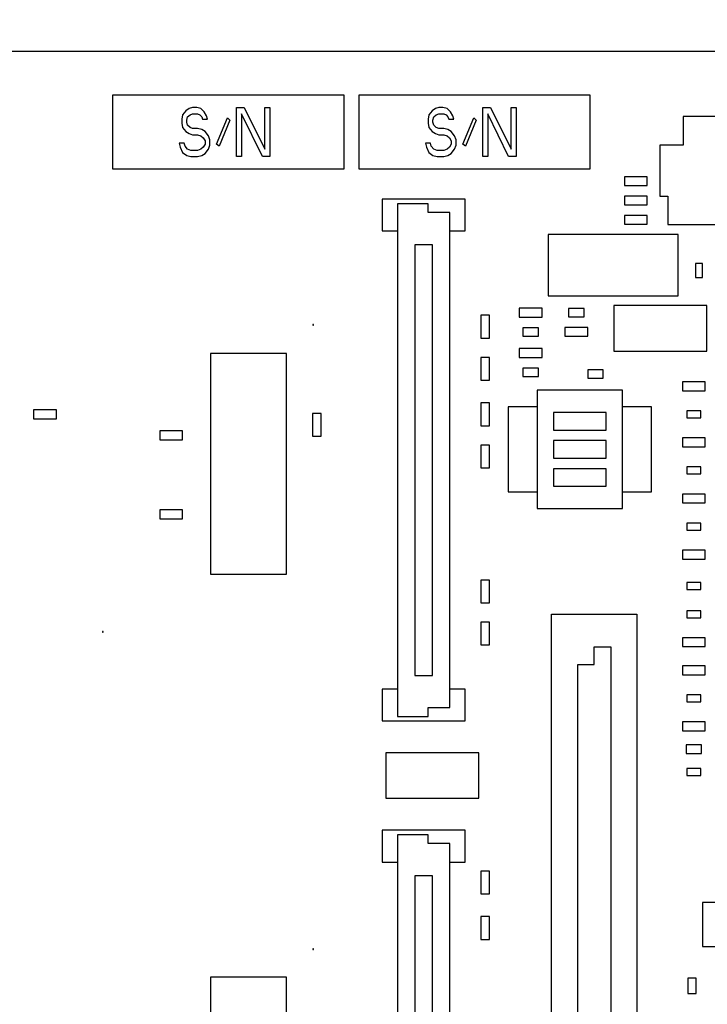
# Model space of a CAD drawing. Header units: inches. Extents: x 0 to 34, y 0 to 22.
# Tile 51 of 55: x 22.2 to 24.1, y 15.3 to 18.1. Entities that reach past the tile are written whole.
import ezdxf

# ---------------------------------------------------------------- set-up
doc = ezdxf.new("R2010")
doc.units = ezdxf.units.IN
doc.header["$LTSCALE"] = 1.87
doc.header["$MEASUREMENT"] = 0
doc.layers.get('0').update_dxf_attribs({"linetype": 'CONTINUOUS'})
doc.layers.add('DATUMCURVES', color=7, linetype='CONTINUOUS')
doc.layers.add('DIMENSIONS', color=7, linetype='CONTINUOUS')
doc.styles.get("Standard").update_dxf_attribs({"font": 'txt', "width": 0.8})
doc.dimstyles.new('DIMSTYLE_1', dxfattribs={"dimtxt": 0.125, "dimasz": 0.18, "dimexe": 0.18, "dimexo": 0.0625, "dimgap": 0.09, "dimtad": 0, "dimtih": 1, "dimtoh": 1, "dimdec": 3, "dimzin": 4, "dimdsep": 46, "dimtxsty": 'STANDARD', "dimblk": '_FILLED', "dimblk1": '_FILLED', "dimblk2": '_FILLED', "dimcen": 0.09, "dimadec": 0, "dimazin": 0, "dimtp": 0.005, "dimtm": 0.005, "dimtfac": 1, "dimtdec": 3, "dimtofl": 0, "dimtmove": 0, "dimatfit": 3, "dimldrblk": '_FILLED', "dimfxl": 1, "dimtolj": 1, "dimtzin": 4, "dimarcsym": 0})

# ---------------------------------------------------------------- blocks, each defined once
blk = doc.blocks.new('_FILLED')
at = {"color": 0, "linetype": 'BYBLOCK'}
blk.add_solid([(0, 0), (-1, 0.174), (-1, -0.174)], dxfattribs=at)
blk = doc.blocks.new('*D6')
at = {"layer": 'DIMENSIONS', "color": 2, "linetype": 'CONTINUOUS'}
for p, q in [((19.9451, 17.6973), (19.9451, 19.3298)), ((26.9837, 17.945), (26.9837, 19.3298)), ((19.9451, 19.2048), (22.6075, 19.2048)), ((26.9837, 19.2048), (24.1575, 19.2048))]:
    blk.add_line(p, q, dxfattribs=at)
at = {"layer": 'DIMENSIONS', "color": 2, "linetype": 'CONTINUOUS', "xscale": 0.18, "yscale": 0.18, "zscale": 0.18, "rotation": 180}
blk.add_blockref('_FILLED', (19.9451, 19.2048), dxfattribs=at)
at = {"layer": 'DIMENSIONS', "color": 2, "linetype": 'CONTINUOUS', "xscale": 0.18, "yscale": 0.18, "zscale": 0.18}
blk.add_blockref('_FILLED', (26.9837, 19.2048), dxfattribs=at)
at = {"layer": 'DIMENSIONS', "color": 2, "linetype": 'CONTINUOUS', "width": 0.8}
for s, p in [('7.039', (22.67, 19.1423)), ('[', (23.295, 19.1423)), ('178.78', (23.395, 19.1423)), (']', (23.995, 19.1423))]:
    blk.add_text(s, height=0.125, dxfattribs=at).set_placement(p)

msp = doc.modelspace()

# ---------------------------------------------------------------- linework, layer by layer
at = {"color": 7, "linetype": 'CONTINUOUS'}
for p, q in [((26.5385, 18.0056), (20.2375, 18.0056)), ((22.4173, 17.8806), (22.4173, 17.6706)), ((23.0773, 17.8806), (22.4173, 17.8806)), ((23.0773, 17.6706), (23.0773, 17.8806)), ((23.1195, 17.8806), (23.1195, 17.6706)), ((23.7795, 17.8806), (23.1195, 17.8806)), ((23.7795, 17.6706), (23.7795, 17.8806)), ((24.0445, 17.8196), (24.0445, 17.7386)), ((24.1745, 17.8196), (24.0445, 17.8196)), ((23.9775, 17.7386), (23.9775, 17.5926)), ((24.0445, 17.7386), (23.9775, 17.7386)), ((22.4173, 17.6706), (23.0773, 17.6706)), ((23.1195, 17.6706), (23.7795, 17.6706)), ((23.877, 17.6481), (23.877, 17.6231)), ((23.942, 17.6481), (23.877, 17.6481)), ((23.942, 17.6231), (23.942, 17.6481)), ((23.877, 17.6231), (23.942, 17.6231)), ((23.1864, 17.5843), (23.1864, 17.4937)), ((23.4226, 17.5843), (23.1864, 17.5843)), ((23.4226, 17.4937), (23.4226, 17.5843)), ((23.877, 17.5931), (23.877, 17.5681)), ((23.942, 17.5931), (23.877, 17.5931)), ((23.942, 17.5681), (23.942, 17.5931)), ((23.9775, 17.5926), (24.0005, 17.5926)), ((24.0005, 17.5926), (24.0005, 17.5116)), ((23.2297, 17.5713), (23.2297, 16.1091)), ((23.3173, 17.5713), (23.2297, 17.5713)), ((23.3173, 17.5463), (23.3173, 17.5713)), ((23.877, 17.5681), (23.942, 17.5681)), ((23.3793, 17.5463), (23.3173, 17.5463)), ((23.3793, 16.1341), (23.3793, 17.5463)), ((23.877, 17.5381), (23.877, 17.5131)), ((23.942, 17.5381), (23.877, 17.5381)), ((23.942, 17.5131), (23.942, 17.5381)), ((23.877, 17.5131), (23.942, 17.5131)), ((24.0005, 17.5116), (24.2185, 17.5116)), ((23.1864, 17.4937), (23.2297, 17.4937)), ((23.3793, 17.4937), (23.4226, 17.4937)), ((23.659, 17.4831), (23.659, 17.3081)), ((24.03, 17.4831), (23.659, 17.4831)), ((24.03, 17.3081), (24.03, 17.4831)), ((23.2795, 17.4543), (23.2795, 16.226)), ((23.3295, 17.4543), (23.2795, 17.4543)), ((23.3295, 16.226), (23.3295, 17.4543)), ((24.0795, 17.4006), (24.0795, 17.3606)), ((24.0995, 17.4006), (24.0795, 17.4006)), ((24.0995, 17.3606), (24.0995, 17.4006)), ((24.0795, 17.3606), (24.0995, 17.3606)), ((23.659, 17.3081), (24.03, 17.3081)), ((23.577, 17.2731), (23.577, 17.2481)), ((23.642, 17.2731), (23.577, 17.2731)), ((23.642, 17.2481), (23.642, 17.2731)), ((23.7175, 17.2726), (23.7175, 17.2486)), ((23.7615, 17.2726), (23.7175, 17.2726)), ((23.7615, 17.2486), (23.7615, 17.2726)), ((23.8465, 17.2806), (23.8465, 17.1506)), ((24.1115, 17.2806), (23.8465, 17.2806)), ((24.1115, 17.1506), (24.1115, 17.2806)), ((23.4669, 17.2531), (23.4669, 17.1881)), ((23.4921, 17.2531), (23.4669, 17.2531)), ((23.4921, 17.1881), (23.4921, 17.2531)), ((23.577, 17.2481), (23.642, 17.2481)), ((23.7175, 17.2486), (23.7615, 17.2486)), ((22.9885, 17.2266), (22.9885, 17.2246)), ((22.9905, 17.2266), (22.9885, 17.2266)), ((22.9885, 17.2246), (22.9905, 17.2246)), ((22.9905, 17.2246), (22.9905, 17.2266)), ((23.5875, 17.2176), (23.5875, 17.1936)), ((23.6315, 17.2176), (23.5875, 17.2176)), ((23.6315, 17.1936), (23.6315, 17.2176)), ((23.707, 17.2181), (23.707, 17.1931)), ((23.772, 17.2181), (23.707, 17.2181)), ((23.772, 17.1931), (23.772, 17.2181)), ((23.4669, 17.1881), (23.4921, 17.1881)), ((23.5875, 17.1936), (23.6315, 17.1936)), ((23.707, 17.1931), (23.772, 17.1931)), ((23.577, 17.1581), (23.577, 17.1331)), ((23.642, 17.1581), (23.577, 17.1581)), ((23.642, 17.1331), (23.642, 17.1581)), ((22.6963, 17.1445), (22.6963, 16.5146)), ((22.9128, 17.1445), (22.6963, 17.1445)), ((22.9128, 16.5146), (22.9128, 17.1445)), ((23.4669, 17.1331), (23.4669, 17.0681)), ((23.4921, 17.1331), (23.4669, 17.1331)), ((23.4921, 17.0681), (23.4921, 17.1331)), ((23.577, 17.1331), (23.642, 17.1331)), ((23.8465, 17.1506), (24.1115, 17.1506)), ((23.5875, 17.1026), (23.5875, 17.0786)), ((23.6315, 17.1026), (23.5875, 17.1026)), ((23.6315, 17.0786), (23.6315, 17.1026)), ((23.5875, 17.0786), (23.6315, 17.0786)), ((23.7725, 17.0976), (23.7725, 17.0736)), ((23.8165, 17.0976), (23.7725, 17.0976)), ((23.7725, 17.0736), (23.8165, 17.0736)), ((23.8165, 17.0736), (23.8165, 17.0976)), ((23.4669, 17.0681), (23.4921, 17.0681)), ((24.042, 17.0632), (24.042, 17.038)), ((24.107, 17.0632), (24.042, 17.0632)), ((24.107, 17.038), (24.107, 17.0632)), ((23.6275, 17.0391), (23.6275, 16.7021)), ((23.8715, 17.0391), (23.6275, 17.0391)), ((23.8715, 16.7021), (23.8715, 17.0391)), ((24.042, 17.038), (24.107, 17.038)), ((23.4669, 17.0031), (23.4669, 16.9381)), ((23.4921, 17.0031), (23.4669, 17.0031)), ((23.4921, 16.9381), (23.4921, 17.0031)), ((23.545, 16.9921), (23.545, 16.7491)), ((23.6275, 16.9921), (23.545, 16.9921)), ((23.954, 16.9921), (23.8715, 16.9921)), ((23.954, 16.7491), (23.954, 16.9921)), ((22.192, 16.9832), (22.192, 16.958)), ((22.257, 16.9832), (22.192, 16.9832)), ((22.257, 16.958), (22.257, 16.9832)), ((22.9869, 16.9731), (22.9869, 16.9081)), ((23.0121, 16.9731), (22.9869, 16.9731)), ((23.0121, 16.9081), (23.0121, 16.9731)), ((23.6745, 16.9756), (23.6745, 16.9256)), ((23.8245, 16.9756), (23.6745, 16.9756)), ((23.8245, 16.9256), (23.8245, 16.9756)), ((24.0945, 16.9806), (24.0545, 16.9806)), ((24.0545, 16.9806), (24.0545, 16.9606)), ((24.0945, 16.9606), (24.0945, 16.9806)), ((22.192, 16.958), (22.257, 16.958)), ((23.4669, 16.9381), (23.4921, 16.9381)), ((24.0545, 16.9606), (24.0945, 16.9606)), ((22.552, 16.9232), (22.552, 16.898)), ((22.617, 16.9232), (22.552, 16.9232)), ((22.617, 16.898), (22.617, 16.9232)), ((22.9869, 16.9081), (23.0121, 16.9081)), ((23.6745, 16.9256), (23.8245, 16.9256)), ((22.552, 16.898), (22.617, 16.898)), ((23.4669, 16.8831), (23.4669, 16.8181)), ((23.4921, 16.8831), (23.4669, 16.8831)), ((23.4921, 16.8181), (23.4921, 16.8831)), ((23.6745, 16.8956), (23.6745, 16.8456)), ((23.8245, 16.8956), (23.6745, 16.8956)), ((23.8245, 16.8456), (23.8245, 16.8956)), ((24.107, 16.9032), (24.042, 16.9032)), ((24.042, 16.9032), (24.042, 16.878)), ((24.042, 16.878), (24.107, 16.878)), ((24.107, 16.878), (24.107, 16.9032)), ((23.6745, 16.8456), (23.8245, 16.8456)), ((24.0945, 16.8206), (24.0545, 16.8206)), ((24.0545, 16.8206), (24.0545, 16.8006)), ((24.0945, 16.8006), (24.0945, 16.8206)), ((23.4669, 16.8181), (23.4921, 16.8181)), ((23.6745, 16.8156), (23.6745, 16.7656)), ((23.8245, 16.8156), (23.6745, 16.8156)), ((23.8245, 16.7656), (23.8245, 16.8156)), ((24.0545, 16.8006), (24.0945, 16.8006)), ((23.6745, 16.7656), (23.8245, 16.7656)), ((23.545, 16.7491), (23.6275, 16.7491)), ((23.8715, 16.7491), (23.954, 16.7491)), ((24.107, 16.7432), (24.042, 16.7432)), ((24.042, 16.7432), (24.042, 16.718)), ((24.107, 16.718), (24.107, 16.7432)), ((24.042, 16.718), (24.107, 16.718)), ((22.552, 16.6982), (22.552, 16.673)), ((22.617, 16.6982), (22.552, 16.6982)), ((22.617, 16.673), (22.617, 16.6982)), ((23.6275, 16.7021), (23.8715, 16.7021)), ((22.552, 16.673), (22.617, 16.673)), ((24.0945, 16.6606), (24.0545, 16.6606)), ((24.0545, 16.6606), (24.0545, 16.6406)), ((24.0945, 16.6406), (24.0945, 16.6606)), ((24.0545, 16.6406), (24.0945, 16.6406)), ((24.107, 16.5832), (24.042, 16.5832)), ((24.042, 16.5832), (24.042, 16.558)), ((24.107, 16.558), (24.107, 16.5832)), ((24.042, 16.558), (24.107, 16.558)), ((22.6963, 16.5146), (22.9128, 16.5146)), ((23.4669, 16.4981), (23.4669, 16.4331)), ((23.4921, 16.4981), (23.4669, 16.4981)), ((23.4921, 16.4331), (23.4921, 16.4981)), ((24.0945, 16.4906), (24.0545, 16.4906)), ((24.0545, 16.4906), (24.0545, 16.4706)), ((24.0945, 16.4706), (24.0945, 16.4906)), ((24.0545, 16.4706), (24.0945, 16.4706)), ((23.4669, 16.4331), (23.4921, 16.4331)), ((23.6685, 16.4011), (23.9125, 16.4011)), ((23.6685, 14.4841), (23.6685, 16.4011)), ((23.9125, 16.4011), (23.9125, 14.4841)), ((24.0945, 16.4106), (24.0545, 16.4106)), ((24.0545, 16.4106), (24.0545, 16.3906)), ((24.0945, 16.3906), (24.0945, 16.4106)), ((23.4669, 16.3781), (23.4669, 16.3131)), ((23.4921, 16.3781), (23.4669, 16.3781)), ((23.4921, 16.3131), (23.4921, 16.3781)), ((24.0545, 16.3906), (24.0945, 16.3906)), ((22.3885, 16.3516), (22.3885, 16.3496)), ((22.3905, 16.3516), (22.3885, 16.3516)), ((22.3885, 16.3496), (22.3905, 16.3496)), ((22.3905, 16.3496), (22.3905, 16.3516)), ((24.107, 16.3332), (24.042, 16.3332)), ((24.042, 16.3332), (24.042, 16.308)), ((24.107, 16.308), (24.107, 16.3332)), ((23.4669, 16.3131), (23.4921, 16.3131)), ((23.7905, 16.3076), (23.8375, 16.3076)), ((23.7905, 16.2576), (23.7905, 16.3076)), ((23.8375, 16.3076), (23.8375, 14.5776)), ((24.042, 16.308), (24.107, 16.308)), ((23.7435, 16.2576), (23.7905, 16.2576)), ((23.7435, 14.6276), (23.7435, 16.2576)), ((24.107, 16.2532), (24.042, 16.2532)), ((24.042, 16.2532), (24.042, 16.228)), ((24.107, 16.228), (24.107, 16.2532)), ((23.2795, 16.226), (23.3295, 16.226)), ((24.042, 16.228), (24.107, 16.228)), ((23.1864, 16.1866), (23.1864, 16.0961)), ((23.2297, 16.1866), (23.1864, 16.1866)), ((23.4226, 16.1866), (23.3793, 16.1866)), ((23.4226, 16.0961), (23.4226, 16.1866)), ((24.0945, 16.1706), (24.0545, 16.1706)), ((24.0545, 16.1706), (24.0545, 16.1506)), ((24.0545, 16.1506), (24.0945, 16.1506)), ((24.0945, 16.1506), (24.0945, 16.1706)), ((23.3173, 16.1341), (23.3793, 16.1341)), ((23.3173, 16.1091), (23.3173, 16.1341)), ((23.1864, 16.0961), (23.4226, 16.0961)), ((23.2297, 16.1091), (23.3173, 16.1091)), ((24.107, 16.0932), (24.042, 16.0932)), ((24.042, 16.0932), (24.042, 16.068)), ((24.107, 16.068), (24.107, 16.0932)), ((24.042, 16.068), (24.107, 16.068)), ((24.0965, 16.0276), (24.0525, 16.0276)), ((24.0525, 16.0276), (24.0525, 16.0036)), ((24.0965, 16.0036), (24.0965, 16.0276)), ((23.4615, 16.0056), (23.1965, 16.0056)), ((23.1965, 16.0056), (23.1965, 15.8756)), ((23.4615, 15.8756), (23.4615, 16.0056)), ((24.0525, 16.0036), (24.0965, 16.0036)), ((24.0945, 15.9606), (24.0545, 15.9606)), ((24.0545, 15.9606), (24.0545, 15.9406)), ((24.0945, 15.9406), (24.0945, 15.9606)), ((24.0545, 15.9406), (24.0945, 15.9406)), ((23.1965, 15.8756), (23.4615, 15.8756)), ((23.4226, 15.7843), (23.1864, 15.7843)), ((23.1864, 15.7843), (23.1864, 15.6937)), ((23.4226, 15.6937), (23.4226, 15.7843)), ((23.3173, 15.7713), (23.2297, 15.7713)), ((23.2297, 15.7713), (23.2297, 14.3091)), ((23.3173, 15.7463), (23.3173, 15.7713)), ((23.3793, 15.7463), (23.3173, 15.7463)), ((23.3793, 14.3341), (23.3793, 15.7463)), ((23.1864, 15.6937), (23.2297, 15.6937)), ((23.3793, 15.6937), (23.4226, 15.6937)), ((23.3295, 15.6543), (23.2795, 15.6543)), ((23.2795, 15.6543), (23.2795, 14.426)), ((23.3295, 14.426), (23.3295, 15.6543)), ((23.4921, 15.6681), (23.4669, 15.6681)), ((23.4669, 15.6681), (23.4669, 15.6031)), ((23.4921, 15.6031), (23.4921, 15.6681)), ((23.4669, 15.6031), (23.4921, 15.6031)), ((24.2375, 15.5786), (24.0995, 15.5786)), ((24.0995, 15.5786), (24.0995, 15.4526)), ((23.4921, 15.5381), (23.4669, 15.5381)), ((23.4669, 15.5381), (23.4669, 15.4731)), ((23.4921, 15.4731), (23.4921, 15.5381)), ((23.4669, 15.4731), (23.4921, 15.4731)), ((22.9905, 15.4466), (22.9885, 15.4466)), ((22.9885, 15.4466), (22.9885, 15.4446)), ((22.9885, 15.4446), (22.9905, 15.4446)), ((22.9905, 15.4446), (22.9905, 15.4466)), ((24.0995, 15.4526), (24.2375, 15.4526)), ((22.9128, 15.3655), (22.6963, 15.3655)), ((22.6963, 15.3655), (22.6963, 14.7356)), ((22.9128, 14.7356), (22.9128, 15.3655)), ((24.0815, 15.3626), (24.0575, 15.3626)), ((24.0575, 15.3626), (24.0575, 15.3186)), ((24.0815, 15.3186), (24.0815, 15.3626)), ((24.0575, 15.3186), (24.0815, 15.3186))]:
    msp.add_line(p, q, dxfattribs=at)
at = {"layer": 'DATUMCURVES', "color": 40, "linetype": 'CONTINUOUS'}
for p, q in [((22.6262, 17.8366), (22.6168, 17.8247)), ((22.6357, 17.8426), (22.6262, 17.8366)), ((22.6452, 17.8456), (22.6357, 17.8426)), ((22.6571, 17.8456), (22.6452, 17.8456)), ((22.6689, 17.8426), (22.6571, 17.8456)), ((22.6784, 17.8337), (22.6689, 17.8426)), ((22.6855, 17.8217), (22.6784, 17.8337)), ((22.7709, 17.7056), (22.7709, 17.8456)), ((22.7709, 17.8456), (22.7922, 17.8456)), ((22.7922, 17.8456), (22.8515, 17.7264)), ((22.8515, 17.7264), (22.8515, 17.8456)), ((22.8515, 17.8456), (22.8657, 17.8456)), ((22.8657, 17.8456), (22.8657, 17.7056)), ((23.3285, 17.8366), (23.319, 17.8247)), ((23.338, 17.8426), (23.3285, 17.8366)), ((23.3475, 17.8456), (23.338, 17.8426)), ((23.3593, 17.8456), (23.3475, 17.8456)), ((23.3712, 17.8426), (23.3593, 17.8456)), ((23.3807, 17.8337), (23.3712, 17.8426)), ((23.3878, 17.8217), (23.3807, 17.8337)), ((23.4731, 17.7056), (23.4731, 17.8456)), ((23.4731, 17.8456), (23.4945, 17.8456)), ((23.4945, 17.8456), (23.5537, 17.7264)), ((23.5537, 17.7264), (23.5537, 17.8456)), ((23.5537, 17.8456), (23.568, 17.8456)), ((23.568, 17.8456), (23.568, 17.7056)), ((22.6168, 17.8247), (22.6144, 17.8128)), ((22.6144, 17.8128), (22.6144, 17.8009)), ((22.6286, 17.8098), (22.631, 17.8188)), ((22.6286, 17.8039), (22.6286, 17.8098)), ((22.631, 17.7949), (22.6286, 17.8039)), ((22.631, 17.8188), (22.6381, 17.8247)), ((22.6381, 17.8247), (22.6452, 17.8277)), ((22.6452, 17.8277), (22.6594, 17.8277)), ((22.6594, 17.8277), (22.6665, 17.8247)), ((22.6665, 17.8247), (22.6713, 17.8188)), ((22.6713, 17.8188), (22.6737, 17.8128)), ((22.6737, 17.8128), (22.6879, 17.8128)), ((22.6879, 17.8128), (22.6855, 17.8217)), ((22.714, 17.7413), (22.7448, 17.8158)), ((22.7519, 17.8098), (22.7211, 17.7354)), ((22.7448, 17.8158), (22.7519, 17.8098)), ((22.7851, 17.8277), (22.7851, 17.7056)), ((22.8444, 17.7056), (22.7851, 17.8277)), ((23.319, 17.8247), (23.3167, 17.8128)), ((23.3167, 17.8128), (23.3167, 17.8009)), ((23.3309, 17.8098), (23.3332, 17.8188)), ((23.3309, 17.8039), (23.3309, 17.8098)), ((23.3332, 17.7949), (23.3309, 17.8039)), ((23.3332, 17.8188), (23.3404, 17.8247)), ((23.3404, 17.8247), (23.3475, 17.8277)), ((23.3475, 17.8277), (23.3617, 17.8277)), ((23.3617, 17.8277), (23.3688, 17.8247)), ((23.3688, 17.8247), (23.3736, 17.8188)), ((23.3736, 17.8188), (23.3759, 17.8128)), ((23.3759, 17.8128), (23.3901, 17.8128)), ((23.3901, 17.8128), (23.3878, 17.8217)), ((23.4162, 17.7413), (23.447, 17.8158)), ((23.4542, 17.8098), (23.4233, 17.7354)), ((23.447, 17.8158), (23.4542, 17.8098)), ((23.4873, 17.8277), (23.4873, 17.7056)), ((23.5466, 17.7056), (23.4873, 17.8277)), ((22.6144, 17.8009), (22.6168, 17.789)), ((22.6168, 17.789), (22.6262, 17.7771)), ((22.6262, 17.7771), (22.6357, 17.7711)), ((22.6381, 17.789), (22.631, 17.7949)), ((22.6452, 17.786), (22.6381, 17.789)), ((22.6594, 17.786), (22.6452, 17.786)), ((22.6713, 17.783), (22.6594, 17.786)), ((22.6808, 17.7771), (22.6713, 17.783)), ((22.6903, 17.7651), (22.6808, 17.7771)), ((23.3167, 17.8009), (23.319, 17.789)), ((23.319, 17.789), (23.3285, 17.7771)), ((23.3285, 17.7771), (23.338, 17.7711)), ((23.3404, 17.789), (23.3332, 17.7949)), ((23.3475, 17.786), (23.3404, 17.789)), ((23.3617, 17.786), (23.3475, 17.786)), ((23.3736, 17.783), (23.3617, 17.786)), ((23.383, 17.7771), (23.3736, 17.783)), ((23.3925, 17.7651), (23.383, 17.7771)), ((22.6357, 17.7711), (22.6452, 17.7681)), ((22.6452, 17.7681), (22.6594, 17.7681)), ((22.6594, 17.7681), (22.6689, 17.7651)), ((22.6689, 17.7651), (22.676, 17.7592)), ((22.676, 17.7592), (22.6808, 17.7503)), ((22.6808, 17.7503), (22.6808, 17.7413)), ((22.695, 17.7532), (22.6903, 17.7651)), ((22.695, 17.7383), (22.695, 17.7532)), ((23.338, 17.7711), (23.3475, 17.7681)), ((23.3475, 17.7681), (23.3617, 17.7681)), ((23.3617, 17.7681), (23.3712, 17.7651)), ((23.3712, 17.7651), (23.3783, 17.7592)), ((23.3783, 17.7592), (23.383, 17.7503)), ((23.383, 17.7503), (23.383, 17.7413)), ((23.3973, 17.7532), (23.3925, 17.7651)), ((23.3973, 17.7383), (23.3973, 17.7532)), ((22.6073, 17.7443), (22.6097, 17.7324)), ((22.6215, 17.7443), (22.6073, 17.7443)), ((22.6097, 17.7324), (22.6168, 17.7175)), ((22.6239, 17.7354), (22.6215, 17.7443)), ((22.631, 17.7264), (22.6239, 17.7354)), ((22.6405, 17.7234), (22.631, 17.7264)), ((22.6594, 17.7234), (22.6405, 17.7234)), ((22.6689, 17.7264), (22.6594, 17.7234)), ((22.676, 17.7324), (22.6689, 17.7264)), ((22.6808, 17.7413), (22.676, 17.7324)), ((22.6808, 17.7145), (22.6903, 17.7264)), ((22.6903, 17.7264), (22.695, 17.7383)), ((22.7211, 17.7354), (22.714, 17.7413)), ((23.3095, 17.7443), (23.3119, 17.7324)), ((23.3238, 17.7443), (23.3095, 17.7443)), ((23.3119, 17.7324), (23.319, 17.7175)), ((23.3261, 17.7354), (23.3238, 17.7443)), ((23.3332, 17.7264), (23.3261, 17.7354)), ((23.3427, 17.7234), (23.3332, 17.7264)), ((23.3617, 17.7234), (23.3427, 17.7234)), ((23.3712, 17.7264), (23.3617, 17.7234)), ((23.3783, 17.7324), (23.3712, 17.7264)), ((23.383, 17.7413), (23.3783, 17.7324)), ((23.383, 17.7145), (23.3925, 17.7264)), ((23.3925, 17.7264), (23.3973, 17.7383)), ((23.4233, 17.7354), (23.4162, 17.7413)), ((22.6168, 17.7175), (22.6286, 17.7086)), ((22.6286, 17.7086), (22.6405, 17.7056)), ((22.6405, 17.7056), (22.6594, 17.7056)), ((22.6594, 17.7056), (22.6713, 17.7086)), ((22.6713, 17.7086), (22.6808, 17.7145)), ((22.7851, 17.7056), (22.7709, 17.7056)), ((22.8657, 17.7056), (22.8444, 17.7056)), ((23.319, 17.7175), (23.3309, 17.7086)), ((23.3309, 17.7086), (23.3427, 17.7056)), ((23.3427, 17.7056), (23.3617, 17.7056)), ((23.3617, 17.7056), (23.3736, 17.7086)), ((23.3736, 17.7086), (23.383, 17.7145)), ((23.4873, 17.7056), (23.4731, 17.7056)), ((23.568, 17.7056), (23.5466, 17.7056))]:
    msp.add_line(p, q, dxfattribs=at)

# ---------------------------------------------------------------- dimensions: what is measured, and where the dimension line sits
at = {"layer": 'DIMENSIONS', "color": 2, "linetype": 'CONTINUOUS'}
dim = msp.add_linear_dim(base=(26.9837, 19.2048), p1=(19.9451, 17.6973), p2=(26.9837, 17.945), dimstyle='DIMSTYLE_1', dxfattribs=at)
dim.commit()
dim.dimension.update_dxf_attribs({"geometry": '*D6', "text_midpoint": (23.3825, 19.2048), "dimtype": 160})

doc.saveas('drawing.dxf')
